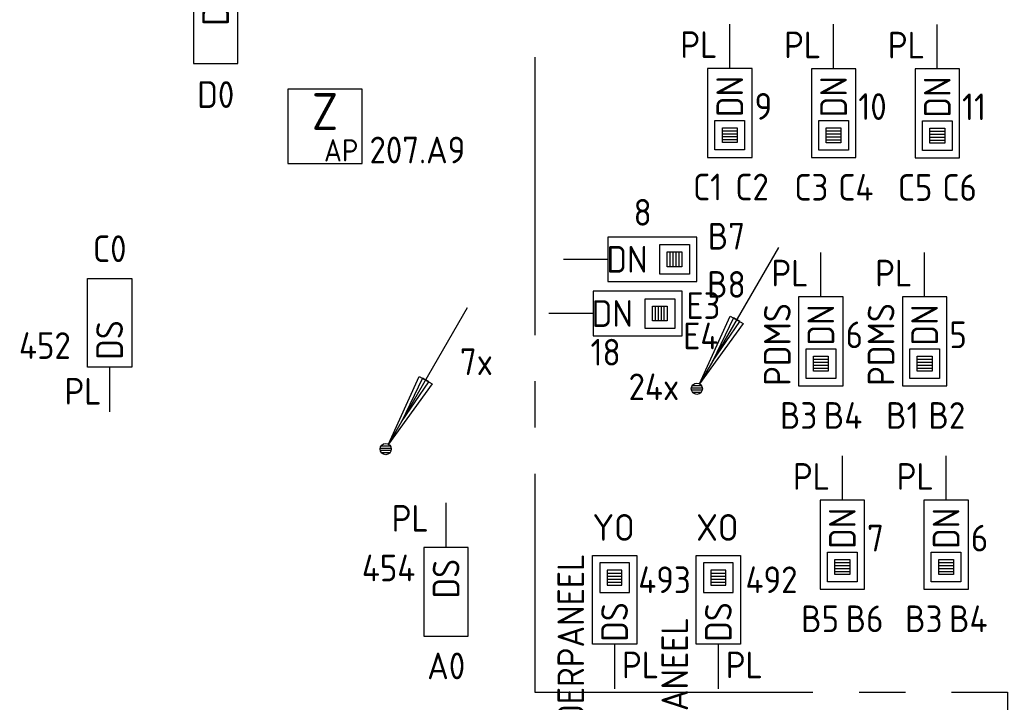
# Model space of a CAD drawing. Header units: millimetres. Extents: x 2288 to 47276, y -13790 to 63657.
# Tile 9 of 26: x 10431 to 17074, y 15884 to 20491. Entities that reach past the tile are written whole.
import ezdxf
from ezdxf.enums import TextEntityAlignment as Align

# ---------------------------------------------------------------- set-up
doc = ezdxf.new("R2010")
doc.units = ezdxf.units.MM
doc.header["$LTSCALE"] = 100
doc.linetypes.add('B0202', pattern=[28.125, 18.75, -3.125, 3.125, -3.125])
for name, color, linetype in [('EB6416--_ATTRIB', 1, 'Continuous'), ('EB6441--_ATTRIB', 2, 'Continuous'), ('EB6445--_ATTRIB', 2, 'Continuous'), ('EL6416--_WIRELESS-Z', 1, 'Continuous'), ('EL6441--_DATACOM', 3, 'Continuous'), ('EL644104_LEIDING4', 2, 'B0202'), ('EL6445--_Datanet', 3, 'Continuous')]:
    doc.layers.add(name, color=color, linetype=linetype)
doc.styles.add('1_5', font='isocp.shx', dxfattribs={"height": 1.5})
doc.styles.add('1_8', font='ISO.shx', dxfattribs={"height": 1.8})
doc.styles.add('2_5', font='isocp.shx', dxfattribs={"height": 2.5})
doc.styles.add('NORATT', font='isocp.shx')

# ---------------------------------------------------------------- blocks, each defined once
blk = doc.blocks.new('EA644501')
for p, q in [((-1.5, 6), (-1.5, 0)), ((1.5, 6), (-1.5, 6)), ((1.5, 0), (1.5, 6)), ((-1.5, 0), (1.5, 0))]:
    blk.add_line(p, q)
at = {"color": 2}
blk.add_line((0, 0), (0, -3), dxfattribs=at)
at = {"style": 'NORATT', "flags": 8}
for tag, p in [('NUMMERA', (-1.5, 8)), ('NUMMERB', (1.5, 8))]:
    blk.add_attdef(tag, text='', height=1.8, rotation=90, dxfattribs=at).set_placement(p, align=Align.MIDDLE_CENTER)
blk.add_attdef('CODE', text='', height=1.8, rotation=90, dxfattribs=at).set_placement((0, 0.5), align=Align.MIDDLE_LEFT)
at = {"style": 'NORATT', "flags": 9}
for tag, p in [('VERD', (0, 4)), ('PATCHSTR', (0, 4)), ('PANEEL', (0, 4)), ('NUMMER', (6, 3)), ('TYPE', (0, -2.5)), ('FABR', (0, -2.5)), ('PCODE', (0, -3)), ('PVERS', (0, -3)), ('PDATE', (0, -3))]:
    blk.add_attdef(tag, text='', height=1.8, dxfattribs=at).set_placement(p, align=Align.BOTTOM_LEFT)
at = {"color": 1, "style": 'NORATT', "flags": 9}
blk.add_attdef('HOOGTE', text='', height=1.8, dxfattribs=at).set_placement((-3, 2), align=Align.BOTTOM_LEFT)
at = {"style": 'NORATT', "flags": 9}
for tag, p in [('NUMMERAP', (8, 1.5)), ('NUMMERBP', (8, -1.5))]:
    blk.add_attdef(tag, text='', height=1.8, dxfattribs=at).set_placement(p, align=Align.MIDDLE_CENTER)
blk = doc.blocks.new('EA644502')
for p, q in [((-1.5, 6), (-1.5, 0)), ((1.5, 6), (-1.5, 6)), ((1.5, 0), (1.5, 6)), ((-1.5, 0), (1.5, 0))]:
    blk.add_line(p, q)
at = {"color": 1}
for p, q in [((-1, 5.5), (1, 5.5)), ((-1, 3.5), (-1, 5.5)), ((1, 5.5), (1, 3.5)), ((-0.5, 5), (0.5, 5)), ((-0.5, 4), (-0.5, 5)), ((0.5, 4.8), (-0.5, 4.8)), ((0.5, 5), (0.5, 4)), ((0.5, 4.6), (-0.5, 4.6)), ((0.5, 4.4), (-0.5, 4.4)), ((0.5, 4.2), (-0.5, 4.2)), ((0.5, 4), (-0.5, 4)), ((1, 3.5), (-1, 3.5))]:
    blk.add_line(p, q, dxfattribs=at)
at = {"color": 2}
blk.add_line((0, 0), (0, -3), dxfattribs=at)
at = {"style": 'NORATT', "flags": 8}
for tag, p in [('NUMMERA', (-1.5, 8)), ('NUMMERB', (1.5, 8))]:
    blk.add_attdef(tag, text='', height=1.8, rotation=90, dxfattribs=at).set_placement(p, align=Align.MIDDLE_CENTER)
blk.add_attdef('CODE', text='', height=1.8, rotation=90, dxfattribs=at).set_placement((0, 0.5), align=Align.MIDDLE_LEFT)
at = {"style": 'NORATT', "flags": 9}
for tag, p in [('VERD', (0, 4)), ('PATCHSTR', (0, 4)), ('PANEEL', (0, 4)), ('NUMMER', (6, 3)), ('HOOGTE', (-3, 2)), ('TYPE', (0, -2.5)), ('FABR', (0, -2.5)), ('PCODE', (0, -3)), ('PVERS', (0, -3)), ('PDATE', (0, -3))]:
    blk.add_attdef(tag, text='', height=1.8, dxfattribs=at).set_placement(p, align=Align.BOTTOM_LEFT)
for tag, p in [('NUMMERAP', (8, 1.5)), ('NUMMERBP', (8, -1.5))]:
    blk.add_attdef(tag, text='', height=1.8, dxfattribs=at).set_placement(p, align=Align.MIDDLE_CENTER)
blk = doc.blocks.new('EA600123')
at = {"linetype": 'Continuous'}
for p, q in [((5.5, 9.526), (0.188, 0.325)), ((-0.367, 0.075), (0.367, 0.075)), ((-0.3, 0.225), (0.3, 0.225)), ((-0.367, -0.075), (0.367, -0.075)), ((-0.3, -0.225), (0.3, -0.225))]:
    blk.add_line(p, q, dxfattribs=at)
for points in [[(3.121, 4.405), (0.188, 0.325), (2.254, 4.905)], [(2.471, 4.78), (1.063, 1.84), (2.904, 4.53)]]:
    blk.add_lwpolyline(points, close=True, dxfattribs=at)
blk.add_circle((0, 0), 0.375, dxfattribs=at)
at = {"linetype": 'Continuous', "style": 'NORATT', "flags": 8}
blk.add_attdef('KBTALB', (5, 5), '', height=1.8, dxfattribs=at)
at = {"style": 'NORATT'}
for tag, flags, p in [('CODE', 9, (0, 3)), ('M_CODE', 8, (0, 0))]:
    blk.add_attdef(tag, text='', height=1.8, dxfattribs=dict(at, flags=flags)).set_placement(p, align=Align.MIDDLE_CENTER)
at = {"linetype": 'Continuous', "style": 'NORATT', "flags": 9}
for tag, p in [('PCODE', (1.25, 0)), ('PVERS', (1.25, -2)), ('PDATE', (1.25, -4))]:
    blk.add_attdef(tag, text='', height=1.8, dxfattribs=at).set_placement(p, align=Align.MIDDLE_LEFT)
blk = doc.blocks.new('Wrls-Zender')
blk.add_lwpolyline([(-2.5, -2.5), (2.5, -2.5), (2.5, 2.5), (-2.5, 2.5)], close=True)
at = {"style": '2_5'}
blk.add_text('Z', height=2.5, dxfattribs=at).set_placement((0, 1), align=Align.MIDDLE_CENTER)
at = {"style": '1_5'}
blk.add_text('AP', height=1.5, dxfattribs=at).set_placement((2.25, -2.375), align=Align.RIGHT)
at = {"style": '1_8', "flags": 8}
blk.add_attdef('ADRES', (3, -2.5), '', height=1.8, dxfattribs=at)
at = {"style": '1_8', "flags": 9}
blk.add_attdef('M_CODE', text='', height=1.8, dxfattribs=at).set_placement((-2.5, -4.5), align=Align.MIDDLE_LEFT)

msp = doc.modelspace()

# ---------------------------------------------------------------- linework, layer by layer
at = {"layer": 'EL644104_LEIDING4', "color": 90, "linetype": 'B0202', "elevation": -600}
msp.add_lwpolyline([(21172, 23050), (13906.5, 23050), (13906.5, 15952), (17094.8, 15952), (17094.8, 15405), (17094.8, 15364.9), (18399, 15364.9), (18399, 15955), (21168.5, 15955), (21168.5, 18361.1), (21534.8, 18361.1), (21534.8, 19615), (21172, 19615), (21172, 23050)], dxfattribs=at)

# ---------------------------------------------------------------- block references
at = {"layer": 'EL6416--_WIRELESS-Z'}
ref = msp.add_blockref('Wrls-Zender', (12491.4, 19771.3), dxfattribs=dict(at, xscale=100, yscale=100, zscale=100))
ref.add_attrib('ADRES', '207.A9', (12791.4, 19521.3), dxfattribs={"layer": 'EB6416--_ATTRIB', "color": 1, "height": 180, "style": 'NORATT', "flags": 8})
at = {"layer": 'EL6441--_DATACOM'}
ref = msp.add_blockref('EA600123', (15000, 17999.7), dxfattribs=dict(at, xscale=100, yscale=100, zscale=100))
ref.add_attrib('KBTALB', '24x', (14539.3, 17922.9), dxfattribs={"layer": 'EB6441--_ATTRIB', "color": 1, "linetype": 'Continuous', "height": 180, "style": 'NORATT', "flags": 8})
ref = msp.add_blockref('EA600123', (12901.2, 17592.5), dxfattribs=dict(at, xscale=100, yscale=100, zscale=100))
ref.add_attrib('KBTALB', '7x', (13401.2, 18092.5), dxfattribs={"layer": 'EB6441--_ATTRIB', "color": 1, "linetype": 'Continuous', "height": 180, "style": 'NORATT', "flags": 8})
at = {"layer": 'EL6445--_Datanet'}
ref = msp.add_blockref('EA644501', (11753.2, 20794.4), dxfattribs=dict(at, xscale=100, yscale=100, zscale=100, rotation=180))
ref.add_attrib('CODE', 'DS', dxfattribs={"layer": 'EB6445--_ATTRIB', "color": 1, "height": 180, "rotation": 90, "style": 'NORATT', "flags": 8}).set_placement((11753.2, 20449.3), align=Align.MIDDLE_LEFT)
ref.add_attrib('NUMMERA', 'D0', dxfattribs={"layer": 'EB6445--_ATTRIB', "color": 1, "height": 180, "style": 'NORATT', "flags": 8}).set_placement((11754.2, 19985.4), align=Align.MIDDLE_CENTER)
ref.add_attrib('VERD', ' PL', dxfattribs={"layer": 'EB6445--_ATTRIB', "color": 1, "height": 180, "style": 'NORATT', "flags": 8}).set_placement((11335.5, 20847), align=Align.BOTTOM_LEFT)
ref.add_attrib('TYPE', '453', dxfattribs={"layer": 'EB6445--_ATTRIB', "color": 1, "height": 180, "style": 'NORATT', "flags": 8}).set_placement((11145.9, 20511.4), align=Align.BOTTOM_LEFT)
ref = msp.add_blockref('EA644502', (15222.3, 20161.5), dxfattribs=dict(at, xscale=100, yscale=100, zscale=100, rotation=180))
ref.add_attrib('CODE', 'DN', dxfattribs={"layer": 'EB6445--_ATTRIB', "color": 1, "height": 180, "rotation": 90, "style": 'NORATT', "flags": 8}).set_placement((15222.3, 20111.5), align=Align.MIDDLE_RIGHT)
ref.add_attrib('NUMMERA', 'C1', dxfattribs={"layer": 'EB6445--_ATTRIB', "color": 1, "height": 180, "style": 'NORATT', "flags": 8}).set_placement((15072.3, 19361.5), align=Align.MIDDLE_CENTER)
ref.add_attrib('NUMMERB', 'C2', dxfattribs={"layer": 'EB6445--_ATTRIB', "color": 1, "height": 180, "style": 'NORATT', "flags": 8}).set_placement((15372.3, 19361.5), align=Align.MIDDLE_CENTER)
ref.add_attrib('HOOGTE', 'PL', dxfattribs={"layer": 'EB6445--_ATTRIB', "color": 1, "height": 180, "style": 'NORATT', "flags": 8}).set_placement((14888.8, 20178.3), align=Align.BOTTOM_LEFT)
ref.add_attrib('TYPE', '9', dxfattribs={"layer": 'EB6445--_ATTRIB', "color": 1, "height": 180, "style": 'NORATT', "flags": 8}).set_placement((15389.2, 19761.9), align=Align.BOTTOM_LEFT)
ref = msp.add_blockref('EA644502', (15922.3, 20159.8), dxfattribs=dict(at, xscale=100, yscale=100, zscale=100, rotation=180))
ref.add_attrib('CODE', 'DN', dxfattribs={"layer": 'EB6445--_ATTRIB', "color": 1, "height": 180, "rotation": 90, "style": 'NORATT', "flags": 8}).set_placement((15922.3, 20109.8), align=Align.MIDDLE_RIGHT)
ref.add_attrib('NUMMERA', 'C3', dxfattribs={"layer": 'EB6445--_ATTRIB', "color": 1, "height": 180, "style": 'NORATT', "flags": 8}).set_placement((15772.3, 19359.8), align=Align.MIDDLE_CENTER)
ref.add_attrib('NUMMERB', 'C4', dxfattribs={"layer": 'EB6445--_ATTRIB', "color": 1, "height": 180, "style": 'NORATT', "flags": 8}).set_placement((16072.3, 19359.8), align=Align.MIDDLE_CENTER)
ref.add_attrib('HOOGTE', 'PL', dxfattribs={"layer": 'EB6445--_ATTRIB', "color": 1, "height": 180, "style": 'NORATT', "flags": 8}).set_placement((15588.8, 20176.6), align=Align.BOTTOM_LEFT)
ref.add_attrib('TYPE', '10', dxfattribs={"layer": 'EB6445--_ATTRIB', "color": 1, "height": 180, "style": 'NORATT', "flags": 8}).set_placement((16089.2, 19760.3), align=Align.BOTTOM_LEFT)
ref = msp.add_blockref('EA644502', (16622.3, 20158.2), dxfattribs=dict(at, xscale=100, yscale=100, zscale=100, rotation=180))
ref.add_attrib('CODE', 'DN', dxfattribs={"layer": 'EB6445--_ATTRIB', "color": 1, "height": 180, "rotation": 90, "style": 'NORATT', "flags": 8}).set_placement((16622.3, 20108.2), align=Align.MIDDLE_RIGHT)
ref.add_attrib('NUMMERA', 'C5', dxfattribs={"layer": 'EB6445--_ATTRIB', "color": 1, "height": 180, "style": 'NORATT', "flags": 8}).set_placement((16472.3, 19358.2), align=Align.MIDDLE_CENTER)
ref.add_attrib('NUMMERB', 'C6', dxfattribs={"layer": 'EB6445--_ATTRIB', "color": 1, "height": 180, "style": 'NORATT', "flags": 8}).set_placement((16772.3, 19358.2), align=Align.MIDDLE_CENTER)
ref.add_attrib('HOOGTE', 'PL', dxfattribs={"layer": 'EB6445--_ATTRIB', "color": 1, "height": 180, "style": 'NORATT', "flags": 8}).set_placement((16288.8, 20175), align=Align.BOTTOM_LEFT)
ref.add_attrib('TYPE', '11', dxfattribs={"layer": 'EB6445--_ATTRIB', "color": 1, "height": 180, "style": 'NORATT', "flags": 8}).set_placement((16789.2, 19758.6), align=Align.BOTTOM_LEFT)
ref = msp.add_blockref('EA644502', (14399.5, 18873.2), dxfattribs=dict(at, xscale=100, yscale=100, zscale=100, rotation=270))
ref.add_attrib('CODE', 'DN', dxfattribs={"layer": 'EB6445--_ATTRIB', "color": 1, "height": 180, "style": 'NORATT', "flags": 8}).set_placement((14668.1, 18873.2), align=Align.MIDDLE_RIGHT)
ref.add_attrib('NUMMERA', 'B7', dxfattribs={"layer": 'EB6445--_ATTRIB', "color": 1, "height": 180, "style": 'NORATT', "flags": 8}).set_placement((15199.5, 19029.4), align=Align.MIDDLE_CENTER)
ref.add_attrib('NUMMERB', 'B8', dxfattribs={"layer": 'EB6445--_ATTRIB', "color": 1, "height": 180, "style": 'NORATT', "flags": 8}).set_placement((15199.5, 18703.9), align=Align.MIDDLE_CENTER)
ref.add_attrib('TYPE', '8', dxfattribs={"layer": 'EB6445--_ATTRIB', "color": 1, "height": 180, "style": 'NORATT', "flags": 8}).set_placement((14573.1, 19046.7), align=Align.BOTTOM_LEFT)
ref = msp.add_blockref('EA644501', (11037.9, 18145), dxfattribs=dict(at, xscale=-100, yscale=100, zscale=100))
ref.add_attrib('CODE', 'DS', dxfattribs={"layer": 'EB6445--_ATTRIB', "color": 1, "height": 180, "rotation": 90, "style": 'NORATT', "flags": 8}).set_placement((11037.9, 18195), align=Align.MIDDLE_LEFT)
ref.add_attrib('NUMMERA', 'C0', dxfattribs={"layer": 'EB6445--_ATTRIB', "color": 1, "height": 180, "style": 'NORATT', "flags": 8}).set_placement((11038.9, 18945), align=Align.MIDDLE_CENTER)
ref.add_attrib('VERD', ' PL', dxfattribs={"layer": 'EB6445--_ATTRIB', "color": 1, "height": 180, "style": 'NORATT', "flags": 8}).set_placement((10630.8, 17838.8), align=Align.BOTTOM_LEFT)
ref.add_attrib('TYPE', '452', dxfattribs={"layer": 'EB6445--_ATTRIB', "color": 1, "height": 180, "style": 'NORATT', "flags": 8}).set_placement((10426.6, 18147.4), align=Align.BOTTOM_LEFT)
ref = msp.add_blockref('EA644502', (15836.6, 18619.5), dxfattribs=dict(at, xscale=100, yscale=100, zscale=100, rotation=180))
ref.add_attrib('CODE', 'DN', dxfattribs={"layer": 'EB6445--_ATTRIB', "color": 1, "height": 180, "rotation": 90, "style": 'NORATT', "flags": 8}).set_placement((15836.6, 18569.5), align=Align.MIDDLE_RIGHT)
ref.add_attrib('NUMMERA', 'B3', dxfattribs={"layer": 'EB6445--_ATTRIB', "color": 1, "height": 180, "style": 'NORATT', "flags": 8}).set_placement((15686.6, 17819.5), align=Align.MIDDLE_CENTER)
ref.add_attrib('NUMMERB', 'B4', dxfattribs={"layer": 'EB6445--_ATTRIB', "color": 1, "height": 180, "style": 'NORATT', "flags": 8}).set_placement((15986.6, 17819.5), align=Align.MIDDLE_CENTER)
ref.add_attrib('PATCHSTR', 'PDMS', dxfattribs={"layer": 'EB6445--_ATTRIB', "color": 1, "height": 180, "rotation": 90, "style": 'NORATT', "flags": 8}).set_placement((15686.6, 18019.5), align=Align.BOTTOM_LEFT)
ref.add_attrib('HOOGTE', 'PL', dxfattribs={"layer": 'EB6445--_ATTRIB', "color": 1, "height": 180, "style": 'NORATT', "flags": 8}).set_placement((15503.2, 18636.3), align=Align.BOTTOM_LEFT)
ref.add_attrib('TYPE', '6', dxfattribs={"layer": 'EB6445--_ATTRIB', "color": 1, "height": 180, "style": 'NORATT', "flags": 8}).set_placement((16003.6, 18219.9), align=Align.BOTTOM_LEFT)
ref = msp.add_blockref('EA644502', (16536.6, 18619.5), dxfattribs=dict(at, xscale=100, yscale=100, zscale=100, rotation=180))
ref.add_attrib('CODE', 'DN', dxfattribs={"layer": 'EB6445--_ATTRIB', "color": 1, "height": 180, "rotation": 90, "style": 'NORATT', "flags": 8}).set_placement((16536.6, 18569.5), align=Align.MIDDLE_RIGHT)
ref.add_attrib('NUMMERA', 'B1', dxfattribs={"layer": 'EB6445--_ATTRIB', "color": 1, "height": 180, "style": 'NORATT', "flags": 8}).set_placement((16386.6, 17819.5), align=Align.MIDDLE_CENTER)
ref.add_attrib('NUMMERB', 'B2', dxfattribs={"layer": 'EB6445--_ATTRIB', "color": 1, "height": 180, "style": 'NORATT', "flags": 8}).set_placement((16686.6, 17819.5), align=Align.MIDDLE_CENTER)
ref.add_attrib('PATCHSTR', 'PDMS', dxfattribs={"layer": 'EB6445--_ATTRIB', "color": 1, "height": 180, "rotation": 90, "style": 'NORATT', "flags": 8}).set_placement((16386.6, 18019.5), align=Align.BOTTOM_LEFT)
ref.add_attrib('HOOGTE', 'PL', dxfattribs={"layer": 'EB6445--_ATTRIB', "color": 1, "height": 180, "style": 'NORATT', "flags": 8}).set_placement((16203.2, 18636.3), align=Align.BOTTOM_LEFT)
ref.add_attrib('TYPE', '5', dxfattribs={"layer": 'EB6445--_ATTRIB', "color": 1, "height": 180, "style": 'NORATT', "flags": 8}).set_placement((16703.6, 18219.9), align=Align.BOTTOM_LEFT)
ref = msp.add_blockref('EA644502', (14300.3, 18507.6), dxfattribs=dict(at, xscale=100, yscale=100, zscale=100, rotation=270))
ref.add_attrib('CODE', 'DN', dxfattribs={"layer": 'EB6445--_ATTRIB', "color": 1, "height": 180, "style": 'NORATT', "flags": 8}).set_placement((14568.9, 18507.6), align=Align.MIDDLE_RIGHT)
ref.add_attrib('NUMMERA', 'E3', dxfattribs={"layer": 'EB6445--_ATTRIB', "color": 1, "height": 180, "style": 'NORATT', "flags": 8}).set_placement((15044.3, 18560.9), align=Align.MIDDLE_CENTER)
ref.add_attrib('NUMMERB', 'E4', dxfattribs={"layer": 'EB6445--_ATTRIB', "color": 1, "height": 180, "style": 'NORATT', "flags": 8}).set_placement((15026.4, 18356.2), align=Align.MIDDLE_CENTER)
ref.add_attrib('TYPE', '18', dxfattribs={"layer": 'EB6445--_ATTRIB', "color": 1, "height": 180, "style": 'NORATT', "flags": 8}).set_placement((14282.6, 18102.4), align=Align.BOTTOM_LEFT)
ref = msp.add_blockref('EA644502', (15981.6, 17247.2), dxfattribs=dict(at, xscale=100, yscale=100, zscale=100, rotation=180))
ref.add_attrib('CODE', 'DN', dxfattribs={"layer": 'EB6445--_ATTRIB', "color": 1, "height": 180, "rotation": 90, "style": 'NORATT', "flags": 8}).set_placement((15981.6, 17197.2), align=Align.MIDDLE_RIGHT)
ref.add_attrib('NUMMERA', 'B5', dxfattribs={"layer": 'EB6445--_ATTRIB', "color": 1, "height": 180, "style": 'NORATT', "flags": 8}).set_placement((15831.6, 16447.2), align=Align.MIDDLE_CENTER)
ref.add_attrib('NUMMERB', 'B6', dxfattribs={"layer": 'EB6445--_ATTRIB', "color": 1, "height": 180, "style": 'NORATT', "flags": 8}).set_placement((16131.6, 16447.2), align=Align.MIDDLE_CENTER)
ref.add_attrib('HOOGTE', 'PL', dxfattribs={"layer": 'EB6445--_ATTRIB', "color": 1, "height": 180, "style": 'NORATT', "flags": 8}).set_placement((15648.2, 17264), align=Align.BOTTOM_LEFT)
ref.add_attrib('TYPE', '7', dxfattribs={"layer": 'EB6445--_ATTRIB', "color": 1, "height": 180, "style": 'NORATT', "flags": 8}).set_placement((16148.6, 16847.6), align=Align.BOTTOM_LEFT)
ref = msp.add_blockref('EA644502', (16681.6, 17247.2), dxfattribs=dict(at, xscale=100, yscale=100, zscale=100, rotation=180))
ref.add_attrib('CODE', 'DN', dxfattribs={"layer": 'EB6445--_ATTRIB', "color": 1, "height": 180, "rotation": 90, "style": 'NORATT', "flags": 8}).set_placement((16681.6, 17197.2), align=Align.MIDDLE_RIGHT)
ref.add_attrib('NUMMERA', 'B3', dxfattribs={"layer": 'EB6445--_ATTRIB', "color": 1, "height": 180, "style": 'NORATT', "flags": 8}).set_placement((16531.6, 16447.2), align=Align.MIDDLE_CENTER)
ref.add_attrib('NUMMERB', 'B4', dxfattribs={"layer": 'EB6445--_ATTRIB', "color": 1, "height": 180, "style": 'NORATT', "flags": 8}).set_placement((16831.6, 16447.2), align=Align.MIDDLE_CENTER)
ref.add_attrib('HOOGTE', 'PL', dxfattribs={"layer": 'EB6445--_ATTRIB', "color": 1, "height": 180, "style": 'NORATT', "flags": 8}).set_placement((16348.2, 17264), align=Align.BOTTOM_LEFT)
ref.add_attrib('TYPE', '6', dxfattribs={"layer": 'EB6445--_ATTRIB', "color": 1, "height": 180, "style": 'NORATT', "flags": 8}).set_placement((16848.6, 16847.6), align=Align.BOTTOM_LEFT)
ref = msp.add_blockref('EA644502', (14444.8, 16275), dxfattribs=dict(at, xscale=-100, yscale=100, zscale=100))
ref.add_attrib('CODE', 'DS', dxfattribs={"layer": 'EB6445--_ATTRIB', "color": 1, "height": 180, "rotation": 90, "style": 'NORATT', "flags": 8}).set_placement((14444.8, 16559), align=Align.MIDDLE_RIGHT)
ref.add_attrib('NUMMERA', 'YO', dxfattribs={"layer": 'EB6445--_ATTRIB', "color": 1, "height": 180, "style": 'NORATT', "flags": 8}).set_placement((14438.4, 17063.7), align=Align.MIDDLE_CENTER)
ref.add_attrib('PATCHSTR', 'RES.SAIA BENDERPANEEL', dxfattribs={"layer": 'EB6445--_ATTRIB', "color": 1, "height": 180, "rotation": 90, "style": 'NORATT', "flags": 8}).set_placement((14293.6, 14339.8), align=Align.BOTTOM_LEFT)
ref.add_attrib('HOOGTE', 'PL', dxfattribs={"layer": 'EB6445--_ATTRIB', "color": 1, "height": 180, "style": 'NORATT', "flags": 8}).set_placement((14495.3, 15991.7), align=Align.BOTTOM_LEFT)
ref.add_attrib('TYPE', '493', dxfattribs={"layer": 'EB6445--_ATTRIB', "color": 1, "height": 180, "style": 'NORATT', "flags": 8}).set_placement((14604.7, 16566.6), align=Align.BOTTOM_LEFT)
ref = msp.add_blockref('EA644501', (13308, 16929.3), dxfattribs=dict(at, xscale=100, yscale=100, zscale=100, rotation=180))
ref.add_attrib('CODE', 'DS', dxfattribs={"layer": 'EB6445--_ATTRIB', "color": 1, "height": 180, "rotation": 90, "style": 'NORATT', "flags": 8}).set_placement((13308, 16584.2), align=Align.MIDDLE_LEFT)
ref.add_attrib('NUMMERA', 'A0', dxfattribs={"layer": 'EB6445--_ATTRIB', "color": 1, "height": 180, "style": 'NORATT', "flags": 8}).set_placement((13309, 16129.3), align=Align.MIDDLE_CENTER)
ref.add_attrib('VERD', ' PL', dxfattribs={"layer": 'EB6445--_ATTRIB', "color": 1, "height": 180, "style": 'NORATT', "flags": 8}).set_placement((12838.3, 16981.3), align=Align.BOTTOM_LEFT)
ref.add_attrib('TYPE', '454', dxfattribs={"layer": 'EB6445--_ATTRIB', "color": 1, "height": 180, "style": 'NORATT', "flags": 8}).set_placement((12739.8, 16646.3), align=Align.BOTTOM_LEFT)
ref = msp.add_blockref('EA644502', (15144.8, 16275), dxfattribs=dict(at, xscale=-100, yscale=100, zscale=100))
ref.add_attrib('CODE', 'DS', dxfattribs={"layer": 'EB6445--_ATTRIB', "color": 1, "height": 180, "rotation": 90, "style": 'NORATT', "flags": 8}).set_placement((15144.8, 16559), align=Align.MIDDLE_RIGHT)
ref.add_attrib('NUMMERA', 'XO', dxfattribs={"layer": 'EB6445--_ATTRIB', "color": 1, "height": 180, "style": 'NORATT', "flags": 8}).set_placement((15138.4, 17063.7), align=Align.MIDDLE_CENTER)
ref.add_attrib('PATCHSTR', 'SAIA BENDERPANEEL', dxfattribs={"layer": 'EB6445--_ATTRIB', "color": 1, "height": 180, "rotation": 90, "style": 'NORATT', "flags": 8}).set_placement((14994.9, 14335.7), align=Align.BOTTOM_LEFT)
ref.add_attrib('HOOGTE', 'PL', dxfattribs={"layer": 'EB6445--_ATTRIB', "color": 1, "height": 180, "style": 'NORATT', "flags": 8}).set_placement((15195.3, 15991.7), align=Align.BOTTOM_LEFT)
ref.add_attrib('TYPE', '492', dxfattribs={"layer": 'EB6445--_ATTRIB', "color": 1, "height": 180, "style": 'NORATT', "flags": 8}).set_placement((15328, 16566.6), align=Align.BOTTOM_LEFT)

doc.saveas('drawing.dxf')
